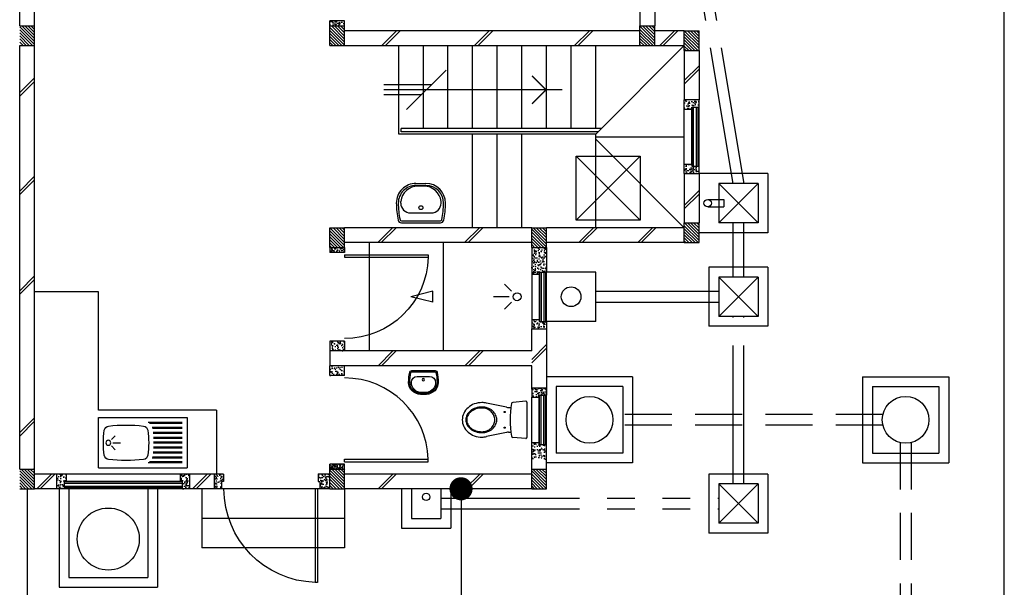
# Model space of a CAD drawing. Header units: millimetres. Extents: x 301 to 1479, y 491 to 1341.
# Tile 118 of 256: x 359.89 to 369.89, y 654.77 to 660.53. Entities that reach past the tile are written whole.
import ezdxf

# ---------------------------------------------------------------- set-up
doc = ezdxf.new("R2010")
doc.units = ezdxf.units.MM
doc.header["$LTSCALE"] = 1.5
doc.header["$MEASUREMENT"] = 0
for name, pattern in [('HIDDEN', [0.375, 0.25, -0.125]), ('HIDDEN2', [4.7625, 3.175, -1.5875]), ('PHANTOM2', [1.25, 0.625, -0.125, 0.125, -0.125, 0.125, -0.125])]:
    doc.linetypes.add(name, pattern=pattern)
for name, color, linetype in [('Blk', 7, 'Continuous'), ('Block', 46, 'Continuous'), ('boundary', 3, 'Continuous'), ('Boundary Wall', 64, 'Continuous'), ('BULUS', 2, 'Continuous'), ('BWCN', 4, 'Continuous'), ('DIM', 6, 'Continuous'), ('DOOR', 3, 'Continuous'), ('Ele', 8, 'Continuous'), ('HATCH', 7, 'Continuous'), ('Hatch Col. C1 GF Ext.', 84, 'Continuous'), ('Hatch Stub Col', 251, 'Continuous'), ('Kerb', 251, 'Continuous'), ('P. Grease Trap', 64, 'Continuous'), ('P. Gully trap', 42, 'Continuous'), ('P. Sewr Manhole', 49, 'Continuous'), ('Paving Block', 251, 'Continuous'), ('PVC Pipe 110', 69, 'Continuous'), ('PVC RWP 75', 77, 'Continuous'), ('PVC Sewer Pipe 110', 24, 'Continuous'), ('SANIT', 8, 'Continuous'), ('WINDOW', 1, 'Continuous')]:
    doc.layers.add(name, color=color, linetype=linetype)
doc.styles.add('RS1', font='romans.shx', dxfattribs={"width": 0.75, "height": 0.5})
doc.dimstyles.new('Souillac5', dxfattribs={"dimscale": 0.5, "dimtxt": 0.5, "dimasz": 0.47, "dimexe": 0, "dimexo": 1, "dimgap": 0.5, "dimtad": 1, "dimzin": 0, "dimdsep": 46, "dimtxsty": 'RS1', "dimblk": 'DOT', "dimcen": 3, "dimse1": 1, "dimse2": 1, "dimclrd": 6, "dimclre": 6, "dimclrt": 7, "dimaunit": 1, "dimadec": 0, "dimazin": 0, "dimtfac": 1, "dimtofl": 0, "dimtmove": 1, "dimatfit": 3, "dimfxl": 1, "dimtolj": 1, "dimtzin": 0, "dimlwe": -1, "dimarcsym": 0})
pattern_1 = [(50, (388.26804, 127.90737), (0.071726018, -0.0062752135), [0.0075, -0.0825]), (355, (388.26804, 127.90737), (-0.013875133, 0.075219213), [0.006, -0.066]), (100.451444, (388.27402, 127.90685), (0.057850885, 0.068943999), [0.006374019, -0.070114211]), (46.1842, (388.26804, 127.92737), (0.106724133, -0.016551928), [0.01125, -0.12375]), (96.635635, (388.27693, 127.92599), (0.093466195, 0.09741186), [0.009561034, -0.105171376]), (351.184164, (388.26804, 127.92737), (0.093466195, 0.09741186), [0.009, -0.099]), (21, (388.27804, 127.92237), (0.059690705, -0.040261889), [0.0075, -0.0825]), (326, (388.27804, 127.92237), (0.024331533, 0.072515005), [0.006, -0.066]), (71.451445, (388.283015, 127.91902), (0.084022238, 0.032253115), [0.006374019, -0.070114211]), (37.5, (388.26804, 127.907373), (0.0012159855, 0.0332893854), [0, -0.0652, 0, -0.067, 0, -0.06625]), (7.5, (388.26804, 127.907373), (0.0263069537, 0.0394411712), [0, -0.0382, 0, -0.0637, 0, -0.02525]), (327.5, (388.24574, 127.907373), (0.0533822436, -0.0022554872), [0, -0.025, 0, -0.078, 0, -0.1035]), (317.5, (388.23574, 127.907373), (0.058318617, 0.010010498), [0, -0.0325, 0, -0.0518, 0, -0.0735])]
pattern_2 = [(50, (388.26804, 128.10737), (0.071726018, -0.0062752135), [0.0075, -0.0825]), (355, (388.26804, 128.10737), (-0.013875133, 0.075219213), [0.006, -0.066]), (100.451444, (388.27402, 128.10685), (0.057850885, 0.068943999), [0.006374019, -0.070114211]), (46.1842, (388.26804, 128.12737), (0.106724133, -0.016551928), [0.01125, -0.12375]), (96.635635, (388.27693, 128.12599), (0.093466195, 0.09741186), [0.009561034, -0.105171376]), (351.184164, (388.26804, 128.12737), (0.093466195, 0.09741186), [0.009, -0.099]), (21, (388.27804, 128.12237), (0.059690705, -0.040261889), [0.0075, -0.0825]), (326, (388.27804, 128.12237), (0.024331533, 0.072515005), [0.006, -0.066]), (71.451445, (388.283015, 128.11902), (0.084022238, 0.032253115), [0.006374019, -0.070114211]), (37.5, (388.26804, 128.107373), (0.0012159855, 0.0332893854), [0, -0.0652, 0, -0.067, 0, -0.06625]), (7.5, (388.26804, 128.107373), (0.0263069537, 0.0394411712), [0, -0.0382, 0, -0.0637, 0, -0.02525]), (327.5, (388.24574, 128.107373), (0.0533822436, -0.0022554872), [0, -0.025, 0, -0.078, 0, -0.1035]), (317.5, (388.23574, 128.107373), (0.058318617, 0.010010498), [0, -0.0325, 0, -0.0518, 0, -0.0735])]
pattern_3 = [(315, (409.424486, 123.072963), (0.0154679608, 0.0154679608), [])]
pattern_4 = [(50, (388.26804, 128.05737), (0.071726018, -0.0062752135), [0.0075, -0.0825]), (355, (388.26804, 128.05737), (-0.013875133, 0.075219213), [0.006, -0.066]), (100.451444, (388.27402, 128.05685), (0.057850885, 0.068943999), [0.006374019, -0.070114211]), (46.1842, (388.26804, 128.07737), (0.106724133, -0.016551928), [0.01125, -0.12375]), (96.635635, (388.27693, 128.07599), (0.093466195, 0.09741186), [0.009561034, -0.105171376]), (351.184164, (388.26804, 128.07737), (0.093466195, 0.09741186), [0.009, -0.099]), (21, (388.27804, 128.07237), (0.059690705, -0.040261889), [0.0075, -0.0825]), (326, (388.27804, 128.07237), (0.024331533, 0.072515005), [0.006, -0.066]), (71.451445, (388.283015, 128.06902), (0.084022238, 0.032253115), [0.006374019, -0.070114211]), (37.5, (388.26804, 128.057373), (0.0012159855, 0.0332893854), [0, -0.0652, 0, -0.067, 0, -0.06625]), (7.5, (388.26804, 128.057373), (0.0263069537, 0.0394411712), [0, -0.0382, 0, -0.0637, 0, -0.02525]), (327.5, (388.24574, 128.057373), (0.0533822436, -0.0022554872), [0, -0.025, 0, -0.078, 0, -0.1035]), (317.5, (388.23574, 128.057373), (0.058318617, 0.010010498), [0, -0.0325, 0, -0.0518, 0, -0.0735])]
pattern_5 = [(50, (388.36804, 128.25737), (0.071726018, -0.0062752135), [0.0075, -0.0825]), (355, (388.36804, 128.25737), (-0.013875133, 0.075219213), [0.006, -0.066]), (100.451444, (388.37402, 128.25685), (0.057850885, 0.068943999), [0.006374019, -0.070114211]), (46.1842, (388.36804, 128.27737), (0.106724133, -0.016551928), [0.01125, -0.12375]), (96.635635, (388.37693, 128.27599), (0.093466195, 0.09741186), [0.009561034, -0.105171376]), (351.184164, (388.36804, 128.27737), (0.093466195, 0.09741186), [0.009, -0.099]), (21, (388.37804, 128.27237), (0.059690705, -0.040261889), [0.0075, -0.0825]), (326, (388.37804, 128.27237), (0.024331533, 0.072515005), [0.006, -0.066]), (71.451445, (388.383015, 128.26902), (0.084022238, 0.032253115), [0.006374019, -0.070114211]), (37.5, (388.36804, 128.257373), (0.0012159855, 0.0332893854), [0, -0.0652, 0, -0.067, 0, -0.06625]), (7.5, (388.36804, 128.257373), (0.0263069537, 0.0394411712), [0, -0.0382, 0, -0.0637, 0, -0.02525]), (327.5, (388.34574, 128.257373), (0.0533822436, -0.0022554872), [0, -0.025, 0, -0.078, 0, -0.1035]), (317.5, (388.33574, 128.257373), (0.058318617, 0.010010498), [0, -0.0325, 0, -0.0518, 0, -0.0735])]

# ---------------------------------------------------------------- blocks, each defined once
blk = doc.blocks.new('SSBSD90')
at = {"layer": 'Ele'}
for p, q in [((-900, 510), (0, 510)), ((-900, 510), (-900, 0)), ((0, 0), (0, 510)), ((-50, 460), (-395.5, 460)), ((-50, 450), (-382.1, 450)), ((-50, 410), (-354.7, 410)), ((-50, 400), (-351.5, 400)), ((-768.2, 286.8), (-729.3, 325.7)), ((-50, 360), (-345.7, 360)), ((-50, 350), (-344.7, 350)), ((-50, 310), (-341.6, 310)), ((-50, 300), (-341, 300)), ((-768.2, 223.2), (-729.3, 184.3)), ((-755, 255), (-675, 255)), ((-50, 200), (-341.6, 200)), ((-50, 210), (-341, 210)), ((-50, 260), (-340, 260)), ((-50, 250), (-340, 250)), ((-50, 100), (-354.7, 100)), ((-50, 110), (-351.5, 110)), ((-50, 150), (-345.7, 150)), ((-50, 160), (-344.7, 160)), ((-900, 0), (0, 0)), ((-50, 50), (-395.5, 50)), ((-50, 60), (-382.1, 60))]:
    blk.add_line(p, q, dxfattribs=at)
blk.add_circle((-800, 255), 25, dxfattribs=at)
for centre, radius, start, end in [((-791.6, 375.1), 50, 96.57699, 172.01642), ((-620, -1113.3), 1548.3, 83.42301, 96.57699), ((-448.4, 375.1), 50, 7.98358, 83.42301), ((65, 255), 915, 172.01642, 187.98358), ((-1305, 255), 915, 352.01642, 7.98358), ((-791.6, 134.9), 50, 187.98358, 263.42301), ((-448.4, 134.9), 50, 276.57699, 352.01642), ((-620, 1623.3), 1548.3, 263.42301, 276.57699)]:
    blk.add_arc(centre, radius, start, end, dxfattribs=at)
blk = doc.blocks.new('WC')
at = {"layer": 'SANIT'}
for p, q in [((-179.1, 0), (179.1, 0)), ((-189, -10.9), (-177.5, -141.5)), ((189, -10.9), (177.5, -141.5)), ((-125, -184.5), (-125, -161.4)), ((125, -184.5), (125, -161.4)), ((-127.2, -205.2), (-170.1, -407.8)), ((127.2, -205.2), (170.1, -407.8))]:
    blk.add_line(p, q, dxfattribs=at)
for points in [[(130, -455, 0.086378), (119.8, -396.7, 0.092622), (91.9, -348.9, 0.103078), (48.8, -316.1, 0.111925), (0, -305, 0.111925), (-48.8, -316.1, 0.103078), (-91.9, -348.9, 0.092622), (-119.8, -396.7, 0.086378), (-130, -455, 0.086378)], [(120, -455, 0.091554), (110.7, -404.8, 0.095342), (84.9, -363.1, 0.101238), (45.4, -334.7, 0.105842), (0, -325, 0.105842), (-45.4, -334.7, 0.101238), (-84.9, -363.1, 0.095342), (-110.7, -404.8, 0.091554), (-120, -455, 0.091554)], [(-175, -455, 0.087147), (-161.4, -532.7, 0.093047), (-123.7, -596.4, 0.102819), (-65.8, -640.2, 0.110985), (0, -655, 0.110985), (65.8, -640.2, 0.102819), (123.7, -596.4, 0.093047), (161.4, -532.7, 0.087147), (175, -455, 0.052217), (170.1, -407.8, 0.093047)], [(-170.1, -407.8, 0.052217), (-175, -455, 0.087147)], [(-130, -455, 0.079027), (-119.7, -519.8, 0.088191), (-91.9, -571.7, 0.105253), (-48.1, -608.1, 0.121599), (0, -620, 0.121599), (48.1, -608.1, 0.105253), (91.9, -571.7, 0.088191), (119.7, -519.8, 0.079027), (130, -455, 0.079027)], [(-120, -455, 0.077736), (-110.5, -515.9, 0.087342), (-84.9, -564.6, 0.105569), (-44.3, -598.9, 0.12344), (0, -610, 0.12344), (44.3, -598.9, 0.105569), (84.9, -564.6, 0.087342), (110.5, -515.9, 0.077736), (120, -455, 0.077736)]]:
    blk.add_lwpolyline(points, format="xyb", dxfattribs=at)
for centre in [(-80, -225), (80, -225)]:
    blk.add_circle(centre, 6, dxfattribs=at)
for centre, radius, start, end in [((-179.1, -10), 10, 90, 185.04245), ((179.1, -10), 10, 354.95755, 90), ((-162.6, -140.2), 15, 185.04245, 259.60796), ((0, 746.3), 916.3, 259.60796, 280.39204), ((-225, -184.5), 100, 348.04369, 0), ((225, -184.5), 100, 180, 191.95631), ((162.6, -140.2), 15, 280.39204, 354.95755)]:
    blk.add_arc(centre, radius, start, end, dxfattribs=at)
blk = doc.blocks.new('Wh1')
at = {"layer": 'SANIT'}
for p, q in [((197.3, 0), (-197.3, 0)), ((197.3, -20), (-197.3, -20)), ((105, -100), (-105, -100)), ((-205, -200), (-205, -217.2)), ((205, -200), (205, -217.2)), ((50, -380), (-50, -380)), ((-30.2, -372.6), (30.2, -372.6)), ((50, -400), (-50, -400))]:
    blk.add_line(p, q, dxfattribs=at)
blk.add_circle((0, -153.8), 20, dxfattribs=at)
for centre, radius, start, end in [((0, -200), 250, 180, 180), ((0, -200), 250, 0, 0), ((-197.3, -35), 35, 90, 167.77757), ((197.3, -35), 35, 12.22243, 90), ((567.1, -200.6), 817.1, 167.77757, 179.95982), ((567.1, -200.6), 797.1, 167.77757, 179.95982), ((-197.3, -35), 15, 90, 167.77757), ((197.3, -35), 15, 12.22243, 90), ((-567.1, -200.6), 797.1, 0.04018, 12.22243), ((-567.1, -200.6), 817.1, 0.04018, 12.22243), ((-105, -200), 100, 90, 180), ((105, -200), 100, 0, 90), ((-50, -200), 200, 180, 270), ((-50, -200), 180, 180, 270), ((-30.2, -196.6), 176, 186.70755, 270.01296), ((30.2, -196.6), 176, 269.98704, 353.29245), ((50, -200), 180, 270, 0), ((50, -200), 200, 270, 0)]:
    blk.add_arc(centre, radius, start, end, dxfattribs=at)
blk = doc.blocks.new('Dr900')
at = {"layer": 'DOOR'}
for p, q in [((-50, 0), (-50, 850)), ((-25, 850), (-50, 850)), ((-25, 0), (-25, 850)), ((-25, 0), (-50, 0))]:
    blk.add_line(p, q, dxfattribs=at)
blk.add_arc((-24.3, -0.3), 850.7, 91.72797, 179.98222, dxfattribs=at)
blk = doc.blocks.new('Dr1000')
at = {"layer": 'DOOR'}
for p, q in [((-50, 0), (-50, 950)), ((-25, 950), (-50, 950)), ((-25, 0), (-25, 950)), ((-25, 0), (-50, 0))]:
    blk.add_line(p, q, dxfattribs=at)
blk.add_arc((-24.4, -0.2), 950.6, 91.54201, 179.98579, dxfattribs=at)
blk = doc.blocks.new('SSSU-D2')
at = {"layer": 'HATCH'}
h = blk.add_hatch(dxfattribs=at)
h.set_pattern_fill('ANSI31', color=256, scale=0.175, angle=630)
h.set_pattern_definition([(315, (-162.234888, -1.068587), (0.0154679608, 0.0154679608), [])])
h.paths.add_polyline_path([(-3.15, -3.1), (-3.3, -3.1), (-3.3, -3.3), (-3.15, -3.3)])
h = blk.add_hatch(dxfattribs=at)
h.set_pattern_fill('ANSI31', color=256, scale=0.175, angle=630)
h.set_pattern_definition([(315, (-165.384888, -1.068587), (0.0154679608, 0.0154679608), [])])
h.paths.add_polyline_path([(0, -3.1), (-0.15, -3.1), (-0.15, -3.3), (0, -3.3)])
h = blk.add_hatch(dxfattribs=at)
h.set_pattern_fill('ANSI31', color=256, scale=0.175, angle=630)
h.set_pattern_definition([(315, (-165.834888, -1.018587), (0.0154679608, 0.0154679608), [])])
h.paths.add_polyline_path([(0.45, -3.15), (0.3, -3.15), (0.3, -3.35), (0.45, -3.35)])
h = blk.add_hatch(dxfattribs=at)
h.set_pattern_fill('ANSI31', color=256, scale=0.175, angle=630)
h.set_pattern_definition([(315, (-162.234888, 0.981413), (0.0154679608, 0.0154679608), [])])
h.paths.add_polyline_path([(-3.15, -5.15), (-3.3, -5.15), (-3.3, -5.35), (-3.15, -5.35)])
h = blk.add_hatch(dxfattribs=at)
h.set_pattern_fill('ANSI31', color=256, scale=0.175, angle=630)
h.set_pattern_definition([(315, (-164.284888, 0.981413), (0.0154679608, 0.0154679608), [])])
h.paths.add_polyline_path([(-1.1, -5.15), (-1.25, -5.15), (-1.25, -5.35), (-1.1, -5.35)])
h = blk.add_hatch(dxfattribs=at)
h.set_pattern_fill('ANSI31', color=256, scale=0.175, angle=630)
h.set_pattern_definition([(315, (-165.834888, 0.931413), (0.0154679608, 0.0154679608), [])])
h.paths.add_polyline_path([(0.45, -5.1), (0.3, -5.1), (0.3, -5.3), (0.45, -5.3)])
at = {"layer": 'Hatch Col. C1 GF Ext.'}
h = blk.add_hatch(dxfattribs=at)
h.set_pattern_fill('ANSI31', color=256, scale=0.175, angle=-90)
h.set_pattern_definition([(315, (409.424486, 122.722963), (0.0154679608, 0.0154679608), [])])
h.paths.add_polyline_path([(-6.3, -3.1), (-6.45, -3.1), (-6.45, -3.3), (-6.3, -3.3)])
h = blk.add_hatch(dxfattribs=at)
h.set_pattern_fill('ANSI31', color=256, scale=0.175, angle=-90)
h.set_pattern_definition(pattern_3)
h.paths.add_polyline_path([(-6.3, -7.6), (-6.45, -7.6), (-6.45, -7.8), (-6.3, -7.8)])
h = blk.add_hatch(dxfattribs=at)
h.set_pattern_fill('ANSI31', color=256, scale=0.175, angle=-90)
h.set_pattern_definition(pattern_3)
h.paths.add_polyline_path([(-3.15, -7.6), (-3.3, -7.6), (-3.3, -7.8), (-3.15, -7.8)])
h = blk.add_hatch(dxfattribs=at)
h.set_pattern_fill('ANSI31', color=256, scale=0.175, angle=-90)
h.set_pattern_definition(pattern_3)
h.paths.add_polyline_path([(-1.1, -7.6), (-1.25, -7.6), (-1.25, -7.8), (-1.1, -7.8)])
at = {"layer": 'Hatch Stub Col', "linetype": 'ByBlock'}
h = blk.add_hatch(dxfattribs=at)
h.set_pattern_fill('AR-CONC', color=256, scale=0.01, angle=720)
h.set_pattern_definition(pattern_1)
h.paths.add_polyline_path([(-3.3, -3.1), (-3.15, -3.1), (-3.15, -3.05), (-3.3, -3.05)])
h = blk.add_hatch(dxfattribs=at)
h.set_pattern_fill('AR-CONC', color=256, scale=0.01, angle=720)
h.set_pattern_definition(pattern_1)
h.paths.add_polyline_path([(0.3, -3.945), (0.375, -3.945), (0.375, -3.925), (0.45, -3.925), (0.45, -3.85), (0.3, -3.85)])
h = blk.add_hatch(dxfattribs=at)
h.set_pattern_fill('AR-CONC', color=256, scale=0.01, angle=720)
h.set_pattern_definition(pattern_1)
h.paths.add_polyline_path([(0.3, -4.6), (0.45, -4.6), (0.45, -4.525), (0.375, -4.525), (0.375, -4.505), (0.3, -4.505)])
h = blk.add_hatch(dxfattribs=at)
h.set_pattern_fill('AR-CONC', color=256, scale=0.01, angle=720)
h.set_pattern_definition([(50, (388.26804, 127.88237), (0.071726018, -0.0062752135), [0.0075, -0.0825]), (355, (388.26804, 127.88237), (-0.013875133, 0.075219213), [0.006, -0.066]), (100.451444, (388.27402, 127.88185), (0.057850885, 0.068943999), [0.006374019, -0.070114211]), (46.1842, (388.26804, 127.90237), (0.106724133, -0.016551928), [0.01125, -0.12375]), (96.635635, (388.27693, 127.90099), (0.093466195, 0.09741186), [0.009561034, -0.105171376]), (351.184164, (388.26804, 127.90237), (0.093466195, 0.09741186), [0.009, -0.099]), (21, (388.27804, 127.89737), (0.059690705, -0.040261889), [0.0075, -0.0825]), (326, (388.27804, 127.89737), (0.024331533, 0.072515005), [0.006, -0.066]), (71.451445, (388.283015, 127.89402), (0.084022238, 0.032253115), [0.006374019, -0.070114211]), (37.5, (388.26804, 127.882373), (0.0012159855, 0.0332893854), [0, -0.0652, 0, -0.067, 0, -0.06625]), (7.5, (388.26804, 127.882373), (0.0263069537, 0.0394411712), [0, -0.0382, 0, -0.0637, 0, -0.02525]), (327.5, (388.24574, 127.882373), (0.0533822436, -0.0022554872), [0, -0.025, 0, -0.078, 0, -0.1035]), (317.5, (388.23574, 127.882373), (0.058318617, 0.010010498), [0, -0.0325, 0, -0.0518, 0, -0.0735])])
h.paths.add_polyline_path([(-3.3, -5.4), (-3.15, -5.4), (-3.15, -5.35), (-3.3, -5.35)])
h = blk.add_hatch(dxfattribs=at)
h.set_pattern_fill('AR-CONC', color=256, scale=0.01, angle=720)
h.set_pattern_definition([(50, (427.250647, 13.222633), (0.071726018, -0.0062752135), [0.0075, -0.0825]), (355, (427.25065, 13.22263), (-0.013875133, 0.075219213), [0.006, -0.066]), (100.451444, (427.256624, 13.22211), (0.057850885, 0.068943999), [0.006374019, -0.070114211]), (46.1842, (427.25065, 13.24263), (0.106724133, -0.016551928), [0.01125, -0.12375]), (96.635635, (427.25954, 13.24125), (0.093466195, 0.09741186), [0.009561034, -0.105171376]), (351.184164, (427.25065, 13.24263), (0.093466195, 0.09741186), [0.009, -0.099]), (21, (427.260647, 13.237633), (0.059690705, -0.040261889), [0.0075, -0.0825]), (326, (427.26065, 13.23763), (0.024331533, 0.072515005), [0.006, -0.066]), (71.451445, (427.26562, 13.23428), (0.084022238, 0.032253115), [0.006374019, -0.070114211]), (37.5, (427.250647, 13.222633), (0.0012159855, 0.0332893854), [0, -0.0652, 0, -0.067, 0, -0.06625]), (7.5, (427.250647, 13.222633), (0.0263069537, 0.0394411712), [0, -0.0382, 0, -0.0637, 0, -0.02525]), (327.5, (427.228347, 13.222633), (0.0533822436, -0.0022554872), [0, -0.025, 0, -0.078, 0, -0.1035]), (317.5, (427.218347, 13.222633), (0.058318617, 0.010010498), [0, -0.0325, 0, -0.0518, 0, -0.0735])])
h.paths.add_polyline_path([(-1.25, -5.62), (-1.175, -5.62), (-1.175, -5.6), (-1.1, -5.6), (-1.1, -5.35), (-1.25, -5.35)])
h = blk.add_hatch(dxfattribs=at)
h.set_pattern_fill('AR-CONC', color=256, scale=0.01, angle=720)
h.set_pattern_definition([(50, (388.26804, 128.05737), (0.071726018, -0.0062752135), [0.0075, -0.0825]), (355, (388.26804, 128.05737), (-0.013875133, 0.075219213), [0.006, -0.066]), (100.451444, (388.27402, 128.05685), (0.057850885, 0.068943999), [0.006374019, -0.070114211]), (46.1842, (388.26804, 128.07737), (0.106724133, -0.016551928), [0.01125, -0.12375]), (96.635635, (388.27693, 128.07599), (0.093466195, 0.09741186), [0.009561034, -0.105171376]), (351.184164, (388.26804, 128.07737), (0.093466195, 0.09741186), [0.009, -0.099]), (21, (388.27804, 128.07237), (0.059690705, -0.040261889), [0.0075, -0.0825]), (326, (388.27804, 128.07237), (0.024331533, 0.072515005), [0.006, -0.066]), (71.451445, (388.283015, 128.06902), (0.084022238, 0.032253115), [0.006374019, -0.070114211]), (37.5, (388.26804, 128.057373), (0.0012159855, 0.0332893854), [0, -0.0652, 0, -0.067, 0, -0.06625]), (7.5, (388.26804, 128.057373), (0.0263069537, 0.0394411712), [0, -0.0382, 0, -0.0637, 0, -0.02525]), (327.5, (388.24574, 128.057373), (0.0533822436, -0.0022554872), [0, -0.025, 0, -0.078, 0, -0.1035]), (317.5, (388.23574, 128.057373), (0.058318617, 0.010010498), [0, -0.0325, 0, -0.0518, 0, -0.0735])])
h.paths.add_polyline_path([(-1.175, -6.1), (-1.175, -6.08), (-1.25, -6.08), (-1.25, -6.175), (-1.1, -6.175), (-1.1, -6.1)])
h = blk.add_hatch(dxfattribs=at)
h.set_pattern_fill('AR-CONC', color=256, scale=0.01, angle=720)
h.set_pattern_definition(pattern_4)
h.paths.add_polyline_path([(-3.3, -6.3), (-3.3, -6.4), (-3.15, -6.4), (-3.15, -6.3)])
h = blk.add_hatch(dxfattribs=at)
h.set_pattern_fill('AR-CONC', color=256, scale=0.01, angle=720)
h.set_pattern_definition(pattern_4)
h.paths.add_polyline_path([(-3.3, -6.65), (-3.3, -6.55), (-3.15, -6.55), (-3.15, -6.65)])
h = blk.add_hatch(dxfattribs=at)
h.set_pattern_fill('AR-CONC', color=256, scale=0.01, angle=720)
h.set_pattern_definition(pattern_2)
h.paths.add_polyline_path([(-1.25, -6.775), (-1.25, -6.87), (-1.175, -6.87), (-1.175, -6.85), (-1.1, -6.85), (-1.1, -6.775)])
h = blk.add_hatch(dxfattribs=at)
h.set_pattern_fill('AR-CONC', color=256, scale=0.01, angle=720)
h.set_pattern_definition(pattern_2)
h.paths.add_polyline_path([(-1.175, -7.35), (-1.175, -7.33), (-1.25, -7.33), (-1.25, -7.5), (-1.1, -7.5), (-1.1, -7.35)])
h = blk.add_hatch(dxfattribs=at)
h.set_pattern_fill('AR-CONC', color=256, scale=0.005, angle=720)
h.set_pattern_definition([(50, (388.26804, 128.257373), (0.0358630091, -0.0031376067), [0.00375, -0.04125]), (355, (388.26804, 128.257373), (-0.0069375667, 0.0376096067), [0.003, -0.033]), (100.451444, (388.27103, 128.25711), (0.0289254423, 0.0344719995), [0.0031870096, -0.0350571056]), (46.1842, (388.26804, 128.267373), (0.0533620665, -0.008275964), [0.005625, -0.061875]), (96.635635, (388.27249, 128.266683), (0.046733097, 0.04870593), [0.004780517, -0.052585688]), (351.184164, (388.26804, 128.267373), (0.046733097, 0.04870593), [0.0045, -0.0495]), (21, (388.27304, 128.264873), (0.0298453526, -0.0201309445), [0.00375, -0.04125]), (326, (388.27304, 128.264873), (0.0121657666, 0.0362575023), [0.003, -0.033]), (71.451445, (388.275528, 128.263195), (0.0420111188, 0.0161265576), [0.0031870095, -0.0350571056]), (37.5, (388.268041, 128.257373), (0.00060799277, 0.0166446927), [0, -0.0326, 0, -0.0335, 0, -0.033125]), (7.5, (388.268041, 128.257373), (0.0131534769, 0.0197205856), [0, -0.0191, 0, -0.03185, 0, -0.012625]), (327.5, (388.256891, 128.257373), (0.0266911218, -0.0011277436), [0, -0.0125, 0, -0.039, 0, -0.05175]), (317.5, (388.25189, 128.257373), (0.0291593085, 0.0050052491), [0, -0.01625, 0, -0.0259, 0, -0.03675])])
h.paths.add_polyline_path([(-3.3, -7.55), (-3.3, -7.6), (-3.15, -7.6), (-3.15, -7.55)])
h = blk.add_hatch(dxfattribs=at)
h.set_pattern_fill('AR-CONC', color=256, scale=0.01, angle=720)
h.set_pattern_definition(pattern_5)
h.paths.add_polyline_path([(-6.0746, -7.8), (-5.9996, -7.8), (-5.9996, -7.725), (-5.9796, -7.725), (-5.9796, -7.65), (-6.0746, -7.65)])
h = blk.add_hatch(dxfattribs=at)
h.set_pattern_fill('AR-CONC', color=256, scale=0.01, angle=720)
h.set_pattern_definition(pattern_5)
h.paths.add_polyline_path([(-4.8196, -7.725), (-4.7996, -7.725), (-4.7996, -7.8), (-4.7246, -7.8), (-4.7246, -7.65), (-4.8196, -7.65)])
h = blk.add_hatch(dxfattribs=at)
h.set_pattern_fill('AR-CONC', color=256, scale=0.01, angle=720)
h.set_pattern_definition([(50, (388.41804, 128.25737), (0.071726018, -0.0062752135), [0.0075, -0.0825]), (355, (388.41804, 128.25737), (-0.013875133, 0.075219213), [0.006, -0.066]), (100.451444, (388.42402, 128.25685), (0.057850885, 0.068943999), [0.006374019, -0.070114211]), (46.1842, (388.41804, 128.27737), (0.106724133, -0.016551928), [0.01125, -0.12375]), (96.635635, (388.42693, 128.27599), (0.093466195, 0.09741186), [0.009561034, -0.105171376]), (351.184164, (388.41804, 128.27737), (0.093466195, 0.09741186), [0.009, -0.099]), (21, (388.42804, 128.27237), (0.059690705, -0.040261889), [0.0075, -0.0825]), (326, (388.42804, 128.27237), (0.024331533, 0.072515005), [0.006, -0.066]), (71.451445, (388.433015, 128.26902), (0.084022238, 0.032253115), [0.006374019, -0.070114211]), (37.5, (388.41804, 128.257373), (0.0012159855, 0.0332893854), [0, -0.0652, 0, -0.067, 0, -0.06625]), (7.5, (388.41804, 128.257373), (0.0263069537, 0.0394411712), [0, -0.0382, 0, -0.0637, 0, -0.02525]), (327.5, (388.39574, 128.257373), (0.0533822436, -0.0022554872), [0, -0.025, 0, -0.078, 0, -0.1035]), (317.5, (388.38574, 128.257373), (0.058318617, 0.010010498), [0, -0.0325, 0, -0.0518, 0, -0.0735])])
h.paths.add_polyline_path([(-4.475, -7.8), (-4.4, -7.8), (-4.4, -7.725), (-4.38, -7.725), (-4.38, -7.65), (-4.475, -7.65)])
h = blk.add_hatch(dxfattribs=at)
h.set_pattern_fill('AR-CONC', color=256, scale=0.01, angle=720)
h.set_pattern_definition([(50, (388.26804, 128.25737), (0.071726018, -0.0062752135), [0.0075, -0.0825]), (355, (388.26804, 128.25737), (-0.013875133, 0.075219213), [0.006, -0.066]), (100.451444, (388.27402, 128.25685), (0.057850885, 0.068943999), [0.006374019, -0.070114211]), (46.1842, (388.26804, 128.27737), (0.106724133, -0.016551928), [0.01125, -0.12375]), (96.635635, (388.27693, 128.27599), (0.093466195, 0.09741186), [0.009561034, -0.105171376]), (351.184164, (388.26804, 128.27737), (0.093466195, 0.09741186), [0.009, -0.099]), (21, (388.27804, 128.27237), (0.059690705, -0.040261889), [0.0075, -0.0825]), (326, (388.27804, 128.27237), (0.024331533, 0.072515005), [0.006, -0.066]), (71.451445, (388.283015, 128.26902), (0.084022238, 0.032253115), [0.006374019, -0.070114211]), (37.5, (388.26804, 128.257373), (0.0012159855, 0.0332893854), [0, -0.0652, 0, -0.067, 0, -0.06625]), (7.5, (388.26804, 128.257373), (0.0263069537, 0.0394411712), [0, -0.0382, 0, -0.0637, 0, -0.02525]), (327.5, (388.24574, 128.257373), (0.0533822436, -0.0022554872), [0, -0.025, 0, -0.078, 0, -0.1035]), (317.5, (388.23574, 128.257373), (0.058318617, 0.010010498), [0, -0.0325, 0, -0.0518, 0, -0.0735])])
h.paths.add_polyline_path([(-3.4, -7.8), (-3.3, -7.8), (-3.3, -7.65), (-3.42, -7.65), (-3.42, -7.725), (-3.4, -7.725)])
at = {"layer": 'Block', "linetype": 'ByBlock'}
for p, q in [((0, 0), (0, -3.1)), ((-0.15, -0.15), (-0.15, -3.1)), ((-6.45, -3.1), (-6.45, -1.3)), ((-6.3, -3.1), (-6.3, -1.3)), ((-0.15, -3.15), (-3.15, -3.15)), ((0.3, -3.15), (0, -3.15)), ((-6.45, -7.6), (-6.45, -3.3)), ((-6.3, -7.6), (-6.3, -3.3)), ((-3.15, -3.3), (-0.15, -3.3)), ((0, -3.3), (0.3, -3.3)), ((0.3, -3.35), (0.3, -3.85)), ((0.45, -3.35), (0.45, -3.85)), ((0.3, -4.6), (0.3, -5.1)), ((0.45, -4.6), (0.45, -5.1)), ((-1.25, -5.15), (-3.15, -5.15)), ((0.3, -5.15), (-1.1, -5.15)), ((-1.25, -5.3), (-3.15, -5.3)), ((0.3, -5.3), (-1.1, -5.3)), ((-1.25, -6.4), (-1.25, -6.175)), ((-1.1, -6.175), (-1.1, -6.775)), ((-1.25, -6.4), (-3.3, -6.4)), ((-3.3, -6.4), (-3.3, -6.55)), ((-1.25, -6.55), (-3.3, -6.55)), ((-1.25, -6.775), (-1.25, -6.55)), ((-6.0746, -7.65), (-6.3, -7.65)), ((-4.475, -7.65), (-4.7246, -7.65)), ((-1.25, -7.65), (-3.15, -7.65)), ((-6.0746, -7.8), (-6.3, -7.8)), ((-4.475, -7.8), (-4.7246, -7.8)), ((-1.25, -7.8), (-3.15, -7.8))]:
    blk.add_line(p, q, dxfattribs=at)
at = {"layer": 'Block'}
blk.add_circle((-0.6625, -7.1), 0.2375, dxfattribs=at)
at = {"layer": 'Boundary Wall', "linetype": 'ByBlock'}
blk.add_line((-6.375, -7.8), (-6.375, -9.355), dxfattribs=at)
at = {"layer": 'BULUS', "linetype": 'ByBlock'}
for p, q in [((-2.575, -4.1754), (-2.575, -4.1404)), ((-0.54, -4.1404), (-2.575, -4.1404)), ((-0.575, -4.1754), (-2.575, -4.1754))]:
    blk.add_line(p, q, dxfattribs=at)
at = {"layer": 'BWCN'}
for p, q in [((-3.15, -3.05), (-3.3, -3.05)), ((-3.3, -3.1), (-3.3, -3.05)), ((-3.15, -3.1), (-3.15, -3.05)), ((-6.45, -3.1), (-6.3, -3.1)), ((-6.3, -3.3), (-6.3, -3.1)), ((-3.3, -3.1), (-3.15, -3.1)), ((-3.3, -3.3), (-3.3, -3.1)), ((-3.15, -3.3), (-3.15, -3.1)), ((-0.15, -3.1), (0, -3.1)), ((-0.15, -3.3), (-0.15, -3.1)), ((0, -3.3), (0, -3.1)), ((0.3, -3.15), (0.45, -3.15)), ((0.3, -3.35), (0.3, -3.15)), ((0.45, -3.35), (0.45, -3.15)), ((-6.45, -3.3), (-6.3, -3.3)), ((-3.3, -3.3), (-3.15, -3.3)), ((-0.15, -3.3), (0, -3.3)), ((0.3, -3.35), (0.45, -3.35)), ((0.3, -3.945), (0.3, -3.85)), ((0.45, -3.925), (0.45, -3.85)), ((0.3, -3.945), (0.375, -3.945)), ((0.375, -3.925), (0.45, -3.925)), ((0.375, -3.945), (0.375, -3.925)), ((0.3, -4.505), (0.375, -4.505)), ((0.3, -4.6), (0.3, -4.505)), ((0.375, -4.505), (0.375, -4.525)), ((0.375, -4.525), (0.45, -4.525)), ((0.45, -4.6), (0.45, -4.525)), ((-3.3, -5.15), (-3.15, -5.15)), ((-3.3, -5.35), (-3.3, -5.15)), ((-3.15, -5.35), (-3.15, -5.15)), ((-1.25, -5.15), (-1.1, -5.15)), ((-1.25, -5.35), (-1.25, -5.15)), ((-1.1, -5.35), (-1.1, -5.15)), ((0.3, -5.1), (0.45, -5.1)), ((0.3, -5.3), (0.3, -5.1)), ((0.45, -5.3), (0.45, -5.1)), ((-3.3, -5.35), (-3.15, -5.35)), ((-3.3, -5.35), (-3.3, -5.4)), ((-3.15, -5.35), (-3.15, -5.4)), ((-1.25, -5.35), (-1.1, -5.35)), ((-1.25, -5.35), (-1.25, -5.62)), ((-1.1, -5.35), (-1.1, -5.6)), ((0.3, -5.3), (0.45, -5.3)), ((-3.15, -5.4), (-3.3, -5.4)), ((-1.25, -5.62), (-1.175, -5.62)), ((-1.175, -5.6), (-1.1, -5.6)), ((-1.175, -5.62), (-1.175, -5.6)), ((-1.25, -6.08), (-1.25, -6.175)), ((-1.25, -6.08), (-1.175, -6.08)), ((-1.175, -6.08), (-1.175, -6.1)), ((-1.25, -6.175), (-1.1, -6.175)), ((-1.175, -6.1), (-1.1, -6.1)), ((-1.1, -6.1), (-1.1, -6.175)), ((-3.15, -6.3), (-3.3, -6.3)), ((-3.3, -6.3), (-3.3, -6.4)), ((-3.15, -6.3), (-3.15, -6.4)), ((-3.3, -6.65), (-3.3, -6.55)), ((-3.15, -6.65), (-3.15, -6.55)), ((-3.15, -6.65), (-3.3, -6.65)), ((-1.25, -6.775), (-1.25, -6.87)), ((-1.25, -6.775), (-1.1, -6.775)), ((-1.1, -6.775), (-1.1, -6.85)), ((-1.25, -6.87), (-1.175, -6.87)), ((-1.175, -6.85), (-1.1, -6.85)), ((-1.175, -6.87), (-1.175, -6.85)), ((-1.25, -7.33), (-1.175, -7.33)), ((-1.25, -7.6), (-1.25, -7.33)), ((-1.175, -7.33), (-1.175, -7.35)), ((-1.175, -7.35), (-1.1, -7.35)), ((-1.1, -7.6), (-1.1, -7.35)), ((-3.15, -7.55), (-3.3, -7.55)), ((-3.3, -7.6), (-3.3, -7.55)), ((-3.15, -7.6), (-3.15, -7.55)), ((-6.45, -7.6), (-6.3, -7.6)), ((-6.3, -7.8), (-6.3, -7.6)), ((-6.0746, -7.65), (-6.0746, -7.8)), ((-5.9796, -7.65), (-6.0746, -7.65)), ((-5.9796, -7.65), (-5.9796, -7.725)), ((-4.8196, -7.65), (-4.8196, -7.725)), ((-4.7246, -7.65), (-4.8196, -7.65)), ((-4.7246, -7.65), (-4.7246, -7.8)), ((-4.38, -7.65), (-4.475, -7.65)), ((-4.475, -7.65), (-4.475, -7.8)), ((-4.38, -7.65), (-4.38, -7.725)), ((-3.3, -7.65), (-3.42, -7.65)), ((-3.42, -7.65), (-3.42, -7.725)), ((-3.3, -7.6), (-3.15, -7.6)), ((-3.3, -7.8), (-3.3, -7.6)), ((-3.15, -7.8), (-3.15, -7.6)), ((-1.25, -7.6), (-1.1, -7.6)), ((-1.25, -7.8), (-1.25, -7.6)), ((-1.1, -7.8), (-1.1, -7.6)), ((-5.9996, -7.8), (-6.0746, -7.8)), ((-5.9996, -7.725), (-5.9996, -7.8)), ((-5.9796, -7.725), (-5.9996, -7.725)), ((-4.8196, -7.725), (-4.7996, -7.725)), ((-4.7996, -7.725), (-4.7996, -7.8)), ((-4.4, -7.725), (-4.4, -7.8)), ((-4.38, -7.725), (-4.4, -7.725)), ((-3.42, -7.725), (-3.4, -7.725)), ((-3.4, -7.725), (-3.4, -7.8)), ((-6.45, -7.8), (-6.3, -7.8)), ((-4.7246, -7.8), (-4.7996, -7.8)), ((-4.4, -7.8), (-4.475, -7.8)), ((-3.3, -7.8), (-3.4, -7.8)), ((-3.3, -7.8), (-3.15, -7.8)), ((-1.25, -7.8), (-1.1, -7.8))]:
    blk.add_line(p, q, dxfattribs=at)
at = {"layer": 'BWCN', "linetype": 'ByBlock'}
for p, q in [((0.45, -3.85), (0.3, -3.85)), ((0.3, -4.6), (0.45, -4.6))]:
    blk.add_line(p, q, dxfattribs=at)
at = {"layer": 'Ele'}
for p, q in [((-2.6, -4.2), (-2.6, -3.3)), ((-2.35, -4.1404), (-2.35, -3.3)), ((-2.1, -4.1404), (-2.1, -3.3)), ((-1.85, -4.1404), (-1.85, -3.3)), ((-1.6, -4.1404), (-1.6, -3.3)), ((-1.35, -4.1404), (-1.35, -3.3)), ((-1.1, -4.1404), (-1.1, -3.3)), ((-0.85, -4.1404), (-0.85, -3.3)), ((-0.6, -4.1404), (-0.6, -3.3)), ((-2.1201, -3.55), (-2.5201, -3.95)), ((-2.2701, -3.7), (-2.7528, -3.7)), ((-0.9409, -3.75), (-2.7528, -3.75)), ((-2.3701, -3.8), (-2.7528, -3.8)), ((0.3, -4.505), (0.3, -3.945)), ((0.375, -4.505), (0.375, -3.945)), ((0.38, -4.525), (0.38, -3.925)), ((0.44, -4.525), (0.44, -3.925)), ((0.45, -4.525), (0.45, -3.925)), ((-0.6, -4.2), (-2.6, -4.2)), ((-1.85, -5.15), (-1.85, -4.2)), ((-1.6, -5.15), (-1.6, -4.2)), ((-1.35, -5.15), (-1.35, -4.2)), ((-2.9, -5.3), (-2.9, -6.4)), ((-2.15, -5.3), (-2.15, -6.4)), ((-1.25, -5.62), (-1.25, -6.08)), ((-1.175, -5.62), (-1.175, -6.08)), ((-1.17, -5.6), (-1.17, -6.1)), ((-1.11, -5.6), (-1.11, -6.1)), ((-1.1, -6.1), (-1.1, -5.6)), ((-1.4545, -5.7933), (-1.5246, -5.7232)), ((-5.65, -5.8), (-6.3, -5.8)), ((-5.65, -7), (-5.65, -5.8)), ((-1.478, -5.85), (-1.6391, -5.85)), ((-1.4545, -5.9067), (-1.5246, -5.9768)), ((-1.25, -7.33), (-1.25, -6.87)), ((-1.175, -7.33), (-1.175, -6.87)), ((-1.17, -7.35), (-1.17, -6.85)), ((-1.11, -7.35), (-1.11, -6.85)), ((-1.1, -7.35), (-1.1, -6.85)), ((-4.4505, -7), (-5.65, -7)), ((-4.4505, -7), (-4.4505, -7.65)), ((-4.8196, -7.65), (-5.9796, -7.65)), ((-4.7996, -7.73), (-5.9996, -7.73)), ((-4.7996, -7.79), (-5.9996, -7.79)), ((-4.8196, -7.725), (-5.9796, -7.725)), ((-4.7996, -7.8), (-5.9996, -7.8)), ((-4.6, -7.8), (-4.6, -8.4)), ((-3.4, -7.8), (-4.4, -7.8)), ((-3.15, -7.8), (-3.15, -8.4)), ((-3.15, -8.1), (-4.6, -8.1)), ((-3.15, -8.4), (-4.6, -8.4))]:
    blk.add_line(p, q, dxfattribs=at)
at = {"layer": 'Ele', "linetype": 'HIDDEN', "ltscale": 10}
for p, q in [((0.3, -3.3), (-0.6, -4.2)), ((-0.6, -5.15), (-0.6, -4.2)), ((-0.6, -4.225), (0.3, -4.225)), ((0.3, -5.15), (-0.6, -4.25))]:
    blk.add_line(p, q, dxfattribs=at)
at = {"layer": 'Ele', "const_width": 0.015}
blk.add_lwpolyline([(-1.2465, -3.8914), (-1.1051, -3.75), (-1.2465, -3.6086)], dxfattribs=at)
at = {"layer": 'Ele'}
blk.add_circle((-1.3979, -5.85), 0.04, dxfattribs=at)
at = {"layer": 'HATCH'}
for p, q in [((-2.6217, -3.15), (-2.7717, -3.3)), ((-2.5863, -3.15), (-2.7363, -3.3)), ((-1.6803, -3.15), (-1.8303, -3.3)), ((-1.645, -3.15), (-1.795, -3.3)), ((-0.6638, -3.15), (-0.8138, -3.3)), ((-0.6285, -3.15), (-0.7785, -3.3)), ((0.2006, -3.15), (0.0506, -3.3)), ((0.2359, -3.15), (0.0859, -3.3)), ((0.45, -3.5052), (0.3, -3.6552)), ((0.45, -3.5406), (0.3, -3.6906)), ((-6.3, -3.628), (-6.45, -3.778)), ((-6.3, -3.6633), (-6.45, -3.8133)), ((-6.3, -4.6267), (-6.45, -4.7767)), ((-6.3, -4.662), (-6.45, -4.812)), ((0.45, -4.7724), (0.3, -4.9224)), ((0.45, -4.8077), (0.3, -4.9577)), ((-2.6635, -5.15), (-2.8135, -5.3)), ((-2.6281, -5.15), (-2.7781, -5.3)), ((-1.7811, -5.15), (-1.9311, -5.3)), ((-1.7457, -5.15), (-1.8957, -5.3)), ((-0.6218, -5.15), (-0.7718, -5.3)), ((-0.5864, -5.15), (-0.7364, -5.3)), ((-0.0234, -5.15), (-0.1734, -5.3)), ((0.0119, -5.15), (-0.1381, -5.3)), ((-6.3, -5.6385), (-6.45, -5.7885)), ((-6.3, -5.6739), (-6.45, -5.8239)), ((-1.1, -6.3359), (-1.25, -6.4859)), ((-1.1, -6.3713), (-1.25, -6.5213)), ((-2.6602, -6.4), (-2.8102, -6.55)), ((-2.6249, -6.4), (-2.7749, -6.55)), ((-1.7778, -6.4), (-1.9278, -6.55)), ((-1.7425, -6.4), (-1.8925, -6.55)), ((-6.3, -7.0792), (-6.45, -7.2292)), ((-6.3, -7.1145), (-6.45, -7.2645)), ((-6.1273, -7.65), (-6.2773, -7.8)), ((-6.0919, -7.65), (-6.2419, -7.8)), ((-4.5443, -7.65), (-4.6943, -7.8)), ((-4.5089, -7.65), (-4.6589, -7.8)), ((-2.6602, -7.65), (-2.8102, -7.8)), ((-2.6249, -7.65), (-2.7749, -7.8)), ((-1.7778, -7.65), (-1.9278, -7.8)), ((-1.7425, -7.65), (-1.8925, -7.8))]:
    blk.add_line(p, q, dxfattribs=at)
at = {"layer": 'Kerb'}
for p, q in [((1.15, -4.6), (0.45, -4.6)), ((1.15, -4.6), (1.15, -5.2)), ((0.65, -4.7), (0.65, -5.1)), ((1.05, -4.7), (0.65, -4.7)), ((1.05, -5.1), (0.65, -4.7)), ((1.05, -4.7), (0.65, -5.1)), ((1.05, -4.7), (1.05, -5.1)), ((1.05, -5.1), (0.65, -5.1)), ((1.15, -5.2), (0.45, -5.2)), ((0.55, -5.55), (0.55, -6.15)), ((1.15, -5.55), (0.55, -5.55)), ((1.15, -5.55), (1.15, -6.15)), ((-0.6, -5.6), (-1.1, -5.6)), ((-0.6, -6.1), (-0.6, -5.6)), ((0.65, -5.65), (0.65, -6.05)), ((1.05, -5.65), (0.65, -5.65)), ((1.05, -6.05), (0.65, -5.65)), ((1.05, -5.65), (0.65, -6.05)), ((1.05, -5.65), (1.05, -6.05)), ((1.05, -6.05), (0.65, -6.05)), ((-0.6, -6.1), (-1.1, -6.1)), ((1.15, -6.15), (0.55, -6.15)), ((-0.225, -6.6625), (-1.1, -6.6625)), ((-0.225, -6.6625), (-0.225, -7.5375)), ((2.11, -6.6625), (2.985, -6.6625)), ((2.11, -6.6625), (2.11, -7.5375)), ((2.985, -6.6625), (2.985, -7.5375)), ((-1, -6.7625), (-1, -7.4375)), ((-0.325, -6.7625), (-1, -6.7625)), ((-0.325, -6.7625), (-0.325, -7.4375)), ((2.21, -6.7625), (2.885, -6.7625)), ((2.21, -6.7625), (2.21, -7.4375)), ((2.885, -6.7625), (2.885, -7.4375)), ((-0.325, -7.4375), (-1, -7.4375)), ((2.21, -7.4375), (2.885, -7.4375)), ((-0.225, -7.5375), (-1.1, -7.5375)), ((2.11, -7.5375), (2.985, -7.5375)), ((0.55, -7.65), (0.55, -8.25)), ((1.15, -7.65), (0.55, -7.65)), ((1.15, -7.65), (1.15, -8.25)), ((0.65, -7.75), (0.65, -8.15)), ((1.05, -7.75), (0.65, -7.75)), ((1.05, -8.15), (0.65, -7.75)), ((1.05, -7.75), (0.65, -8.15)), ((1.05, -7.75), (1.05, -8.15)), ((-6.05, -7.8), (-6.05, -8.8)), ((-5.95, -7.8), (-5.95, -8.7)), ((-5.15, -7.8), (-5.15, -8.7)), ((-5.05, -7.8), (-5.05, -8.8)), ((-2.5712, -7.8), (-2.5712, -8.2)), ((-2.4712, -7.8), (-2.4712, -8.1)), ((-2.1712, -7.8), (-2.1712, -8.1)), ((-2.0712, -7.8), (-2.0712, -8.2)), ((-2.4712, -8.1), (-2.1712, -8.1)), ((1.05, -8.15), (0.65, -8.15)), ((-2.5712, -8.2), (-2.0712, -8.2)), ((1.15, -8.25), (0.55, -8.25)), ((-5.95, -8.7), (-5.15, -8.7)), ((-6.05, -8.8), (-5.05, -8.8))]:
    blk.add_line(p, q, dxfattribs=at)
at = {"layer": 'P. Grease Trap'}
blk.add_circle((-5.55, -8.31), 0.315, dxfattribs=at)
at = {"layer": 'P. Gully trap'}
blk.add_circle((-0.85, -5.85), 0.1, dxfattribs=at)
at = {"layer": 'P. Sewr Manhole'}
blk.add_circle((2.5475, -7.1), 0.2375, dxfattribs=at)
at = {"layer": 'Paving Block', "linetype": 'ByBlock'}
for p, q in [((-2.2524, -5.7937), (-2.4774, -5.85)), ((-2.2524, -5.9063), (-2.2524, -5.7937)), ((-2.2524, -5.9063), (-2.4774, -5.85))]:
    blk.add_line(p, q, dxfattribs=at)
at = {"layer": 'PVC Pipe 110', "linetype": 'PHANTOM2', "ltscale": 1.5}
for p, q in [((0.0942, -0.55), (0.7942, -4.7)), ((0.2058, -0.55), (0.9058, -4.7)), ((0.795, -5.65), (0.795, -5.1)), ((0.905, -5.65), (0.905, -5.1)), ((-0.6, -5.795), (0.65, -5.795)), ((-0.6, -5.905), (0.65, -5.905)), ((0.795, -7.75), (0.795, -6.05)), ((0.905, -7.75), (0.905, -6.05)), ((-2.1712, -7.895), (0.65, -7.895)), ((-2.1712, -8.005), (0.65, -8.005))]:
    blk.add_line(p, q, dxfattribs=at)
at = {"layer": 'PVC Pipe 110', "linetype": 'PHANTOM2', "ltscale": 10}
for p, q in [((0.5375, -4.8625), (0.7, -4.8625)), ((0.7, -4.8625), (0.7, -4.9375)), ((0.5375, -4.9375), (0.7, -4.9375))]:
    blk.add_line(p, q, dxfattribs=at)
at = {"layer": 'PVC RWP 75'}
for centre in [(0.5375, -4.9), (-2.3212, -7.8825)]:
    blk.add_circle(centre, 0.0375, dxfattribs=at)
at = {"layer": 'PVC Sewer Pipe 110', "linetype": 'HIDDEN2', "ltscale": 0.1}
for p, q in [((2.3164, -7.045), (-0.4315, -7.045)), ((2.3164, -7.155), (-0.4315, -7.155)), ((2.4925, -7.331), (2.4925, -10.569)), ((2.6025, -7.331), (2.6025, -10.569))]:
    blk.add_line(p, q, dxfattribs=at)
at = {"layer": 'SANIT', "linetype": 'HIDDEN2', "ltscale": 100}
for p, q in [((-0.7996, -5.0718), (-0.7996, -4.4218)), ((-0.7996, -4.4218), (-0.1496, -4.4218)), ((-0.1496, -5.0718), (-0.7996, -4.4218)), ((-0.7996, -5.0718), (-0.1496, -4.4218)), ((-0.1496, -4.4218), (-0.1496, -5.0718)), ((-0.1496, -5.0718), (-0.7996, -5.0718))]:
    blk.add_line(p, q, dxfattribs=at)
at = {"layer": 'WINDOW', "linetype": 'HIDDEN2', "ltscale": 0.5}
for p, q in [((0.395, -4.525), (0.395, -3.925)), ((0.425, -4.525), (0.425, -3.925)), ((-1.155, -5.6), (-1.155, -6.1)), ((-1.125, -5.6), (-1.125, -6.1)), ((-1.155, -7.35), (-1.155, -6.85)), ((-1.125, -7.35), (-1.125, -6.85))]:
    blk.add_line(p, q, dxfattribs=at)
at = {"layer": 'WINDOW'}
for p, q in [((-4.7996, -7.745), (-5.9996, -7.745)), ((-4.7996, -7.775), (-5.9996, -7.775))]:
    blk.add_line(p, q, dxfattribs=at)
at = {"layer": 'DOOR', "yscale": 0.001, "zscale": 0.001}
for name, p, xscale, rotation in [('Dr900', (-3.15, -5.4), -0.001, 270), ('Dr900', (-3.15, -7.55), 0.001, 270), ('Dr1000', (-3.4, -7.8), -0.001, 180)]:
    blk.add_blockref(name, p, dxfattribs=dict(at, xscale=xscale, rotation=rotation))
at = {"layer": 'SANIT', "xscale": 0.001, "yscale": 0.001, "zscale": 0.001, "rotation": 269.9999999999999}
blk.add_blockref('WC', (-1.3, -7.1), dxfattribs=at)
at = {"layer": 'WINDOW', "linetype": 'ByBlock', "yscale": 0.001, "zscale": 0.001, "rotation": 180}
for name, p, xscale in [('Wh1', (-2.375, -5.0998), 0.001), ('SSBSD90', (-4.75, -7.0778), -0.001)]:
    blk.add_blockref(name, p, dxfattribs=dict(at, xscale=xscale))
at = {"layer": 'WINDOW', "linetype": 'ByBlock', "xscale": -0.0006, "yscale": 0.0006, "zscale": 0.0006}
blk.add_blockref('Wh1', (-2.3497, -6.6), dxfattribs=at)
blk = doc.blocks.new('_DOT')
at = {"color": 0, "linetype": 'ByBlock'}
blk.add_line((-0.5, 0), (-1, 0), dxfattribs=at)
at = {"color": 0, "linetype": 'ByBlock', "const_width": 0.5}
blk.add_lwpolyline([(-0.25, 0, 1), (0.25, 0, 1)], format="xyb", close=True, dxfattribs=at)
blk = doc.blocks.new('*D207')
at = {"layer": 'DEFPOINTS', "color": 0, "transparency": 16777216}
for p in [(364.3698, 655.769), (364.3698, 649.769), (364.3698, 649.769)]:
    blk.add_point(p, dxfattribs=at)
at = {"layer": 'DIM', "color": 6, "lineweight": -2, "transparency": 16777216}
blk.add_line((364.3698, 655.534), (364.3698, 650.004), dxfattribs=at)
at = {"layer": 'DIM', "color": 6, "lineweight": -2, "transparency": 16777216, "xscale": 0.235, "yscale": 0.235, "zscale": 0.235}
for p, rotation in [((364.3698, 655.769), 90), ((364.3698, 649.769), 270)]:
    blk.add_blockref('_DOT', p, dxfattribs=dict(at, rotation=rotation))
at = {"layer": 'DIM', "color": 7, "transparency": 16777216, "insert": (363.8291, 650.56), "char_height": 0.5, "attachment_point": 5, "rotation": 90, "style": 'RS1'}
blk.add_mtext('\\A1;6.00', dxfattribs=at)

msp = doc.modelspace()

# ---------------------------------------------------------------- linework, layer by layer
at = {"layer": 'boundary'}
msp.add_line((369.8876, 628.769), (369.8876, 670.769), dxfattribs=at)

# ---------------------------------------------------------------- block references
at = {"layer": 'Blk'}
msp.add_blockref('SSSU-D2', (366.3376, 663.569), dxfattribs=at)

# ---------------------------------------------------------------- dimensions: what is measured, and where the dimension line sits
at = {"layer": 'DIM'}
dim = msp.add_linear_dim(base=(364.3698, 649.769), p1=(364.3698, 655.769), p2=(364.3698, 649.769), angle=90, dimstyle='Souillac5', override={"dimtmove": 2}, dxfattribs=at)
dim.commit()
dim.dimension.update_dxf_attribs({"geometry": '*D207', "text_midpoint": (363.8291, 650.56), "dimtype": 160})

doc.saveas('drawing.dxf')
